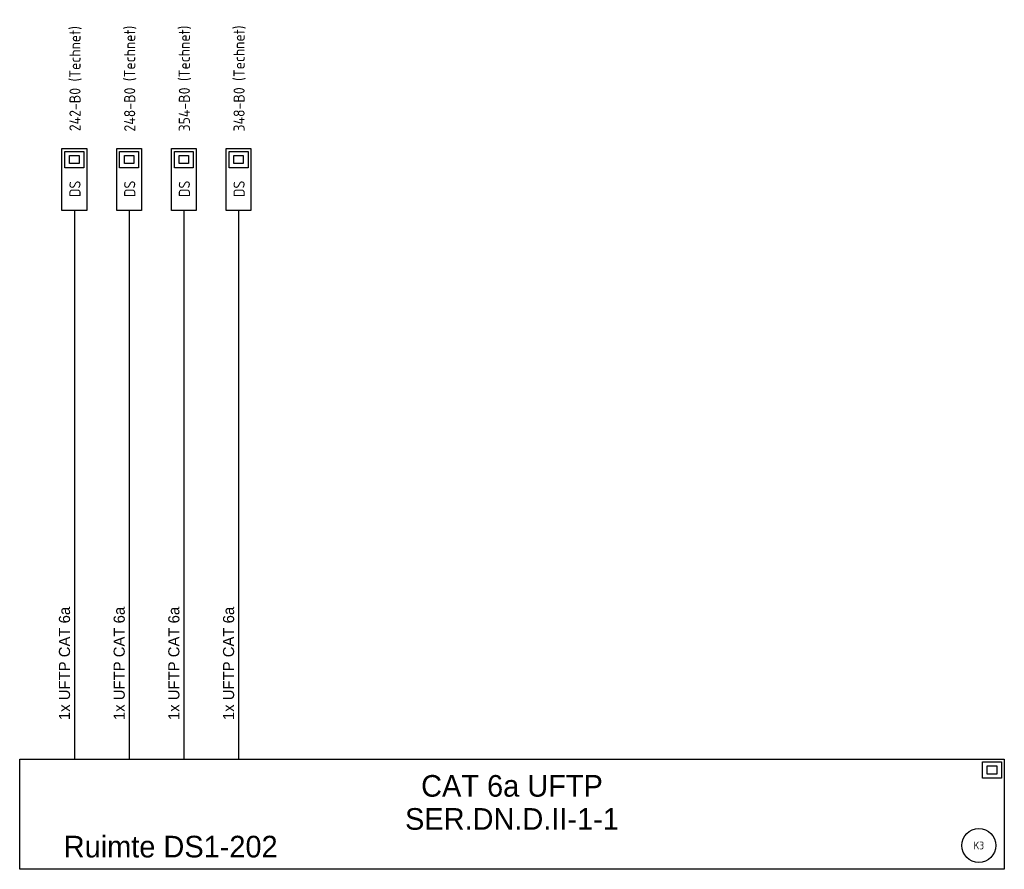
# Model space of a CAD drawing. Header units: millimetres. Extents: x -54 to 1704, y -342 to 469.
# Tile 11 of 17: x 706 to 865, y 166 to 303. Entities that reach past the tile are written whole.
import ezdxf
from ezdxf.enums import TextEntityAlignment as Align

# ---------------------------------------------------------------- set-up
doc = ezdxf.new("R2010")
doc.units = ezdxf.units.MM
for name, color, linetype in [('AT$1A---_TEKST', 2, 'Continuous'), ('E--L6100', 3, 'Continuous'), ('E--L6400', 3, 'Continuous'), ('EB6122--_ATTRIB', 2, 'Continuous'), ('EB6441--_ATTRIB', 2, 'Continuous'), ('EL6122--_AARD-NEN3134', 3, 'Continuous'), ('EL6441--_DN', 7, 'Continuous')]:
    doc.layers.add(name, color=color, linetype=linetype)
doc.styles.add('1_8', font='ISO.shx', dxfattribs={"height": 1.8})
doc.styles.add('2_5', font='iso.shx', dxfattribs={"height": 2.5})
doc.styles.add('GBB_ISOP', font='b-gbp3.shx')
doc.styles.add('NORATT', font='isocp.shx')

# ---------------------------------------------------------------- blocks, each defined once
blk = doc.blocks.new('DATA-LS3')
at = {"layer": 'E--L6400', "color": 2, "linetype": 'Continuous'}
blk.add_line((3.1, 0), (0, 0), dxfattribs=at)
for points in [[(13.1, -2), (3.1, -2), (3.1, 2), (13.1, 2)], [(12.63, 1.53), (12.63, -1.54), (10.01, -1.54), (10.01, 1.53)], [(11.98, 0.76), (11.98, -0.77), (10.67, -0.77), (10.67, 0.76)]]:
    blk.add_lwpolyline(points, close=True, dxfattribs=at)
at = {"style": 'NORATT'}
for tag, flags, p in [('CODE', 9, (8.06, 6.75)), ('M_CODE', 8, (8.06, 3.75))]:
    blk.add_attdef(tag, text='', height=1.8, dxfattribs=dict(at, flags=flags)).set_placement(p, align=Align.MIDDLE_CENTER)
for tag, flags, p in [('PANEEL', 9, (0, 3)), ('GRP', 8, (0, -5)), ('RUIMTE', 9, (0, -7.5))]:
    blk.add_attdef(tag, text='', height=1.8, dxfattribs=dict(at, flags=flags)).set_placement(p, align=Align.MIDDLE_LEFT)
at = {"color": 1, "style": 'NORATT'}
blk.add_attdef('DATACODE', text='', height=1.8, dxfattribs=at).set_placement((8.06, 3.75), align=Align.MIDDLE_CENTER)
blk.add_attdef('DATA-TST', text='', height=1.8, dxfattribs=at).set_placement((4.62, 0), align=Align.MIDDLE_LEFT)
blk = doc.blocks.new('ES3134')
at = {"color": 0}
blk.add_circle((0, 0), 5.5, dxfattribs=at)
at = {"style": '1_8', "flags": 8}
blk.add_attdef('M_CODE', text='', height=1.8, dxfattribs=at).set_placement((0, 0), align=Align.MIDDLE_CENTER)
at = {"color": 0, "style": '2_5', "flags": 8}
blk.add_attdef('CODE', text='', height=2.5, dxfattribs=at).set_placement((0, 0), align=Align.MIDDLE)

msp = doc.modelspace()

# ---------------------------------------------------------------- linework, layer by layer
at = {"color": 3}
msp.add_lwpolyline([(705.75, 183.57), (865, 183.57), (865, 165.73), (705.75, 165.73)], close=True, dxfattribs=at)
at = {"layer": 'E--L6100', "color": 1}
for points in [[(714.59, 269.22), (714.59, 183.57)], [(723.44, 269.22), (723.44, 183.57)], [(732.29, 269.22), (732.29, 183.57)], [(741.14, 269.22), (741.14, 183.57)]]:
    msp.add_lwpolyline(points, dxfattribs=at)
at = {"layer": 'E--L6400', "color": 2, "linetype": 'Continuous'}
for points in [[(861.47, 183.1), (864.54, 183.1), (864.54, 180.48), (861.47, 180.48)], [(862.24, 182.45), (863.77, 182.45), (863.77, 181.14), (862.24, 181.14)]]:
    msp.add_lwpolyline(points, close=True, dxfattribs=at)

# ---------------------------------------------------------------- block references
at = {"layer": 'EL6122--_AARD-NEN3134'}
ref = msp.add_blockref('ES3134', (860.88, 169.59), dxfattribs=dict(at, xscale=0.5, yscale=0.5, zscale=0.5))
ref.add_attrib('CODE', 'K3', dxfattribs={"layer": 'EB6122--_ATTRIB', "color": 2, "height": 1.25, "style": 'NORATT', "flags": 8}).set_placement((860.88, 169.59), align=Align.MIDDLE)
at = {"layer": 'EL6441--_DN'}
ref = msp.add_blockref('DATA-LS3', (714.59, 269.22), dxfattribs=dict(at, rotation=90))
ref.add_attrib('DATACODE', '242-B0 (Technet)', dxfattribs={"layer": 'EB6441--_ATTRIB', "color": 1, "height": 1.8, "rotation": 90, "style": 'NORATT'}).set_placement((714.69, 293.64), align=Align.MIDDLE_CENTER)
ref.add_attrib('DATA-TST', 'DS', dxfattribs={"layer": 'EB6441--_ATTRIB', "color": 1, "height": 1.8, "rotation": 90, "style": 'NORATT'}).set_placement((714.69, 275.8), align=Align.MIDDLE_CENTER)
ref = msp.add_blockref('DATA-LS3', (723.44, 269.22), dxfattribs=dict(at, rotation=90))
ref.add_attrib('DATACODE', '248-B0 (Technet)', dxfattribs={"layer": 'EB6441--_ATTRIB', "color": 1, "height": 1.8, "rotation": 90, "style": 'NORATT', "oblique": 360}).set_placement((723.54, 293.64), align=Align.MIDDLE_CENTER)
ref.add_attrib('DATA-TST', 'DS', dxfattribs={"layer": 'EB6441--_ATTRIB', "color": 1, "height": 1.8, "rotation": 90, "style": 'NORATT', "oblique": 360}).set_placement((723.54, 275.8), align=Align.MIDDLE_CENTER)
ref = msp.add_blockref('DATA-LS3', (732.29, 269.22), dxfattribs=dict(at, rotation=90))
ref.add_attrib('DATACODE', '354-B0 (Technet)', dxfattribs={"layer": 'EB6441--_ATTRIB', "color": 1, "height": 1.8, "rotation": 90, "style": 'NORATT', "oblique": 360}).set_placement((732.38, 293.66), align=Align.MIDDLE_CENTER)
ref.add_attrib('DATA-TST', 'DS', dxfattribs={"layer": 'EB6441--_ATTRIB', "color": 1, "height": 1.8, "rotation": 90, "style": 'NORATT', "oblique": 360}).set_placement((732.38, 275.8), align=Align.MIDDLE_CENTER)
ref = msp.add_blockref('DATA-LS3', (741.14, 269.22), dxfattribs=dict(at, rotation=90))
ref.add_attrib('DATACODE', '348-B0 (Technet)', dxfattribs={"layer": 'EB6441--_ATTRIB', "color": 1, "height": 1.8, "rotation": 90, "style": 'NORATT', "oblique": 360}).set_placement((741.23, 293.66), align=Align.MIDDLE_CENTER)
ref.add_attrib('DATA-TST', 'DS', dxfattribs={"layer": 'EB6441--_ATTRIB', "color": 1, "height": 1.8, "rotation": 90, "style": 'NORATT', "oblique": 360}).set_placement((741.23, 275.8), align=Align.MIDDLE_CENTER)

# ---------------------------------------------------------------- texts
at = {"layer": 'AT$1A---_TEKST', "style": 'GBB_ISOP'}
for p in [(714.43, 189.87), (723.28, 189.87), (732.12, 189.87), (740.97, 189.87)]:
    msp.add_text('1x UFTP CAT 6a', height=1.8, rotation=90, dxfattribs=at).set_placement(p, align=Align.BOTTOM_LEFT)
at = {"layer": 'AT$1A---_TEKST', "color": 3, "style": 'GBB_ISOP'}
for s, p in [('CAT 6a UFTP', (785.37, 179.23)), ('SER.DN.D.II-1-1', (785.37, 173.88)), ('Ruimte DS1-202', (730.17, 169.47))]:
    msp.add_text(s, height=3.5, dxfattribs=at).set_placement(p, align=Align.MIDDLE)

doc.saveas('drawing.dxf')
